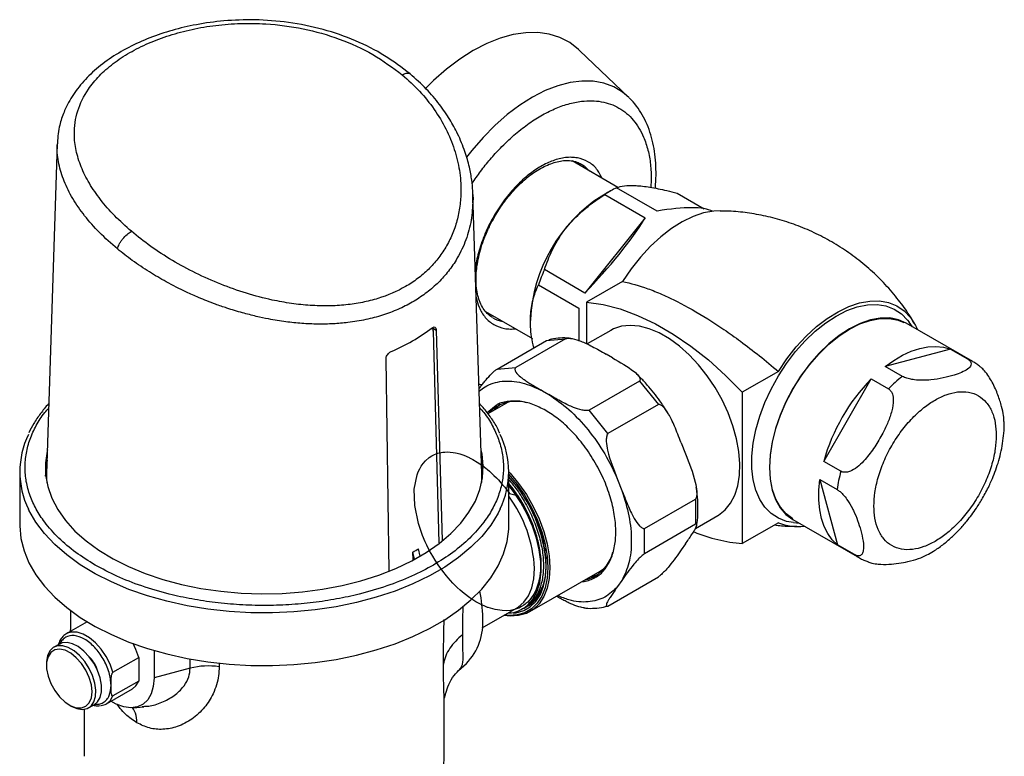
# Model space of a CAD drawing. Header units: millimetres. Extents: x 24 to 198, y 19 to 278.
# Tile 9 of 12: x 24 to 85, y 231 to 277. Entities that reach past the tile are written whole.
import ezdxf

# ---------------------------------------------------------------- set-up
doc = ezdxf.new("R2010")
doc.units = ezdxf.units.MM

msp = doc.modelspace()

# ---------------------------------------------------------------- linework, layer by layer
at = {"color": 7, "linetype": 'Continuous', "lineweight": 25}
for p, q in [((61.278, 272.043), (58.222, 274.96)), ((25.83, 269.16), (25.174, 248.696)), ((60.602, 266.462), (57.762, 268.102)), ((58.345, 267.9), (58.41, 267.86)), ((60.155, 266.246), (59.601, 265.926)), ((63.032, 264.993), (60.522, 266.442)), ((52.169, 248.696), (51.613, 266.016)), ((59.79, 266.02), (62.3, 264.571)), ((64.268, 266.107), (65.944, 265.14)), ((62.3, 264.571), (58.553, 259.91)), ((58.553, 259.91), (56.043, 261.359)), ((55.677, 260.416), (58.187, 258.967)), ((60.893, 260.629), (58.647, 259.333)), ((58.187, 258.967), (58.187, 256.929)), ((58.647, 259.333), (58.647, 256.778)), ((52.389, 258.771), (55.296, 257.093)), ((55.182, 258.272), (55.182, 258.204)), ((82.611, 255.662), (78.486, 258.043)), ((78.871, 257.82), (78.669, 258.102)), ((49.138, 257.547), (49.504, 244.411)), ((49.338, 257.613), (49.708, 244.557)), ((57.349, 257.074), (54.266, 255.294)), ((56.176, 256.965), (57.349, 257.074)), ((60.163, 257.594), (58.701, 256.751)), ((53.11, 255.194), (56.176, 256.965)), ((58.193, 256.958), (58.187, 257.013)), ((60.259, 255.887), (59.871, 256.111)), ((81.219, 256.432), (77.185, 255.352)), ((81.219, 256.432), (82.279, 255.82)), ((46.419, 242.658), (46.223, 255.815)), ((53.11, 255.194), (54.266, 255.294)), ((78.245, 254.739), (77.185, 255.352)), ((70.557, 255.051), (68.311, 253.754)), ((61.943, 254.449), (58.814, 252.642)), ((61.943, 254.449), (63.113, 253.002)), ((73.365, 249.468), (76.318, 254.583)), ((76.318, 254.583), (77.379, 253.971)), ((55.935, 253.838), (56.322, 253.615)), ((68.311, 253.754), (68.311, 244.367)), ((53.543, 253.003), (52.539, 252.424)), ((53.271, 253.01), (53.194, 252.945)), ((63.113, 253.002), (59.974, 251.19)), ((59.974, 251.19), (58.814, 252.642)), ((64.523, 250.626), (64.787, 249.944)), ((25.201, 249.546), (25.088, 248.552)), ((52.231, 248.762), (52.142, 249.541)), ((74.426, 248.856), (73.365, 249.468)), ((23.505, 248.824), (23.505, 245.558)), ((25.186, 249.089), (25.131, 248.927)), ((52.212, 248.927), (52.156, 249.089)), ((53.838, 245.558), (53.838, 248.824)), ((60.586, 248.354), (60.851, 247.672)), ((73.133, 248.334), (74.194, 247.722)), ((73.133, 248.334), (74.214, 244.3)), ((53.838, 247.524), (53.875, 247.478)), ((62.251, 245.295), (65.406, 247.117)), ((65.406, 247.117), (65.406, 245.564)), ((65.416, 245.309), (66.795, 246.105)), ((65.406, 245.564), (62.251, 243.742)), ((70.557, 245.664), (68.311, 244.367)), ((71.453, 245.861), (75.578, 243.479)), ((71.493, 245.672), (71.839, 245.638)), ((62.251, 243.742), (62.251, 245.295)), ((64.787, 244.353), (64.523, 243.976)), ((75.275, 243.687), (74.214, 244.3)), ((47.897, 243.375), (47.887, 243.844)), ((47.983, 243.417), (47.887, 243.844)), ((48.343, 243.593), (48.24, 244.048)), ((55.148, 240.151), (59.509, 242.668)), ((59.339, 242.415), (59.38, 242.43)), ((59.974, 240.495), (63.113, 242.307)), ((60.851, 242.08), (60.586, 241.704)), ((26.65, 240.219), (26.65, 239.026)), ((52.191, 239.136), (54.318, 240.364)), ((54.787, 240.366), (54.952, 240.461)), ((27.689, 239.519), (26.391, 238.769)), ((26.654, 238.879), (26.65, 239.026)), ((25.968, 238.14), (25.614, 237.936)), ((31.836, 237.742), (31.836, 236.033)), ((25.166, 236.944), (25.166, 236.808)), ((29.29, 236.385), (30.893, 237.31)), ((30.893, 237.31), (30.893, 235.844)), ((50.722, 236.495), (51.208, 236.937)), ((34.078, 236.636), (31.836, 236.033)), ((30.893, 235.844), (29.29, 234.919)), ((28.89, 234.439), (30.493, 235.364)), ((26.58, 234.359), (26.697, 234.291)), ((27.505, 234.09), (27.505, 231.176)), ((27.781, 234.183), (28.134, 234.388)), ((30.543, 234.188), (31.212, 234.25)), ((31.21, 234.271), (31.26, 234.276)), ((49.838, 231.176), (49.838, 234.258))]:
    msp.add_line(p, q, dxfattribs=at)
at = {"color": 8, "linetype": 'Continuous', "lineweight": 25}
for p, q in [((62.673, 266.951), (62.648, 266.458)), ((49.095, 257.754), (49.338, 257.613)), ((53.047, 252.928), (52.505, 252.47)), ((34.078, 236.636), (34.078, 237.213)), ((35.873, 236.953), (35.873, 236.731)), ((31.094, 234.261), (31.21, 234.271))]:
    msp.add_line(p, q, dxfattribs=at)
at = {"color": 7, "linetype": 'Continuous', "lineweight": 25, "flags": 128}
for points in [[(58.222, 274.96), (58.159, 275.02), (57.614, 275.438), (57.008, 275.753), (56.348, 275.962), (55.638, 276.063), (54.888, 276.055), (54.105, 275.938), (53.296, 275.712), (52.47, 275.382), (51.635, 274.949), (50.8, 274.418), (49.974, 273.795), (49.165, 273.086), (48.684, 272.615)], [(66.952, 265.005), (66.556, 264.988), (65.921, 264.873), (65.263, 264.653), (64.594, 264.331), (63.923, 263.911), (63.26, 263.401), (62.616, 262.808), (62.001, 262.142), (61.424, 261.412), (60.893, 260.629)], [(58.647, 259.333), (59.679, 259.191), (60.742, 258.921), (61.828, 258.525), (62.927, 258.006), (64.031, 257.368), (65.13, 256.618), (66.216, 255.76), (67.279, 254.803), (68.311, 253.754)], [(71.493, 245.672), (71.062, 245.749), (70.554, 245.941), (70.104, 246.235), (69.717, 246.627), (69.399, 247.11), (69.157, 247.677), (68.993, 248.319), (68.91, 249.026), (68.91, 249.787), (68.993, 250.589), (69.157, 251.42), (69.399, 252.267), (69.717, 253.117), (70.104, 253.955), (70.554, 254.77), (71.062, 255.548), (71.618, 256.276), (72.214, 256.944), (72.84, 257.541), (73.487, 258.057), (74.145, 258.484), (74.802, 258.816), (75.449, 259.047), (76.075, 259.173), (76.671, 259.193), (77.227, 259.107), (77.735, 258.915), (78.185, 258.621), (78.572, 258.229), (78.669, 258.102)], [(70.557, 255.051), (71.087, 255.833), (71.665, 256.563), (72.28, 257.23), (72.924, 257.823), (73.586, 258.333), (74.258, 258.752), (74.927, 259.074), (75.584, 259.295), (76.22, 259.409), (76.823, 259.417), (77.386, 259.317), (77.898, 259.112), (78.353, 258.803), (78.743, 258.397), (79.063, 257.9), (79.187, 257.638)], [(78.486, 258.043), (77.997, 258.256), (77.456, 258.361), (76.873, 258.356), (76.257, 258.242), (75.619, 258.02), (74.969, 257.695), (74.32, 257.271), (73.682, 256.756), (73.066, 256.159), (72.483, 255.49), (71.942, 254.76), (71.453, 253.983), (71.024, 253.17), (70.662, 252.337), (70.375, 251.497), (70.166, 250.665), (70.039, 249.855), (69.996, 249.081), (70.039, 248.356), (70.166, 247.692), (70.375, 247.101), (70.662, 246.594), (71.024, 246.178), (71.453, 245.861), (71.453, 245.861)], [(71.441, 245.906), (71.043, 246.205), (70.683, 246.619), (70.396, 247.124), (70.188, 247.712), (70.062, 248.373), (70.02, 249.094), (70.062, 249.865), (70.188, 250.671), (70.396, 251.499), (70.683, 252.335), (71.043, 253.164), (71.469, 253.973), (71.956, 254.747), (72.495, 255.473), (73.075, 256.139), (73.688, 256.733), (74.323, 257.246), (74.969, 257.668), (75.616, 257.992), (76.251, 258.212), (76.864, 258.326), (77.444, 258.33), (77.983, 258.226), (78.344, 258.081)], [(66.795, 246.105), (66.851, 246.138), (67.255, 246.457), (67.592, 246.872), (67.856, 247.376), (68.042, 247.96), (68.146, 248.613), (68.167, 249.324), (68.104, 250.081), (67.959, 250.868), (67.734, 251.673), (67.433, 252.482), (67.061, 253.279), (66.625, 254.05), (66.134, 254.783), (65.594, 255.463), (65.018, 256.078), (64.413, 256.618), (63.792, 257.073), (63.166, 257.435), (62.545, 257.697), (61.94, 257.855), (61.364, 257.905), (60.824, 257.848), (60.333, 257.683), (60.163, 257.594)], [(77.185, 255.352), (77.72, 255.733), (78.258, 256.05), (78.794, 256.297), (79.321, 256.473), (79.833, 256.575), (80.323, 256.603), (80.787, 256.555), (81.219, 256.432)], [(53.288, 252.982), (52.933, 252.668), (52.903, 252.634)], [(53.88, 253.158), (53.763, 253.113), (53.543, 253.003)], [(25.222, 250.194), (25.201, 250.105), (25.096, 249.372), (25.111, 248.637), (25.245, 247.906), (25.497, 247.185), (25.865, 246.482), (26.346, 245.801), (26.934, 245.149), (27.626, 244.532), (28.415, 243.955), (29.294, 243.423), (30.256, 242.941), (31.291, 242.513), (32.391, 242.143), (33.547, 241.834), (34.747, 241.589), (35.982, 241.41), (37.241, 241.298), (38.512, 241.255), (39.785, 241.281), (41.047, 241.376), (42.289, 241.538), (43.499, 241.767), (44.667, 242.06), (45.782, 242.415), (46.835, 242.829), (47.815, 243.298), (48.716, 243.817), (49.528, 244.384), (50.245, 244.991), (50.86, 245.635), (51.368, 246.309), (51.764, 247.008), (52.045, 247.724), (52.209, 248.453), (52.254, 249.188), (52.179, 249.922), (52.121, 250.194)], [(53.838, 247.527), (53.876, 247.478), (54.375, 247.351), (54.552, 247.072), (54.699, 246.822), (54.82, 246.602), (54.917, 246.416), (54.992, 246.264), (55.152, 245.916), (55.271, 245.628), (55.356, 245.402), (55.413, 245.24), (55.452, 245.122), (55.516, 244.913), (55.569, 244.724), (55.613, 244.553), (55.648, 244.401), (55.728, 243.985), (55.764, 243.728), (55.786, 243.509), (55.799, 243.325), (55.805, 243.177), (55.806, 242.981), (55.806, 242.931), (55.805, 242.918), (55.805, 242.913), (55.805, 242.912), (55.801, 242.783), (55.793, 242.664), (55.784, 242.555), (55.756, 242.337), (55.706, 242.069), (55.68, 241.96), (55.626, 241.772), (55.504, 241.456), (55.392, 241.237), (55.202, 240.955), (55.007, 240.74), (54.9, 240.645), (54.86, 240.613), (54.855, 240.609), (54.771, 240.547), (54.634, 240.461), (54.462, 240.374), (54.317, 240.317), (54.197, 240.28), (53.934, 240.225), (53.678, 240.204), (53.42, 240.21), (52.998, 240.273), (52.562, 240.401), (52.549, 240.405), (52.525, 240.414), (52.438, 240.448), (52.117, 240.592), (51.952, 240.678), (51.802, 240.762), (51.669, 240.843), (51.421, 241.007), (51.077, 241.266), (50.82, 241.483), (50.644, 241.645), (50.365, 241.923), (50.211, 242.089), (50.077, 242.24), (49.963, 242.375), (49.745, 242.649), (49.46, 243.042), (49.26, 243.347), (49.12, 243.579), (48.926, 243.925), (48.754, 244.264), (48.652, 244.484), (48.493, 244.861), (48.353, 245.24), (48.233, 245.618), (48.005, 246.727), (47.978, 247.751), (48.153, 248.635), (48.222, 248.816), (48.313, 249.01), (48.411, 249.178), (48.52, 249.333), (48.666, 249.502), (48.893, 249.699), (49.059, 249.808), (49.059, 249.808), (49.059, 249.808), (49.06, 249.808), (49.06, 249.808), (49.06, 249.808), (49.06, 249.808), (49.06, 249.808), (49.06, 249.808), (49.061, 249.808), (49.062, 249.809), (49.065, 249.811), (49.074, 249.816), (49.107, 249.834), (49.231, 249.894), (49.438, 249.97), (49.742, 250.034), (49.866, 250.046), (50.013, 250.051), (50.204, 250.044), (50.393, 250.023), (50.532, 249.999), (50.63, 249.977), (50.804, 249.931), (51.055, 249.846), (51.386, 249.704), (51.386, 249.704), (51.386, 249.704), (51.386, 249.704), (51.386, 249.704), (51.386, 249.704), (51.386, 249.704), (51.386, 249.704), (51.387, 249.704), (51.389, 249.702), (51.4, 249.697), (51.441, 249.677), (51.605, 249.591), (51.878, 249.429), (52.259, 249.165), (52.327, 249.113), (52.412, 249.046), (52.514, 248.962), (52.632, 248.861), (52.766, 248.741), (52.913, 248.602), (53.073, 248.441), (53.133, 248.379), (53.19, 248.318), (53.351, 248.139), (53.583, 247.863), (53.876, 247.478)], [(25.174, 248.696), (25.173, 248.431), (25.191, 248.133)], [(52.152, 248.133), (52.157, 248.189), (52.169, 248.696)], [(53.838, 248.826), (53.918, 248.738), (54.446, 248.1), (54.928, 247.405), (55.354, 246.668), (55.715, 245.903), (56.003, 245.127), (56.213, 244.354), (56.341, 243.601), (56.384, 242.883), (56.341, 242.214), (56.213, 241.609), (56.003, 241.079), (55.715, 240.635), (55.354, 240.287), (54.928, 240.041), (54.446, 239.903), (53.918, 239.875), (53.544, 239.918)], [(53.838, 248.653), (54.355, 248.027), (54.831, 247.342), (55.25, 246.615), (55.606, 245.861), (55.891, 245.095), (56.098, 244.334), (56.224, 243.591), (56.266, 242.883), (56.224, 242.224), (56.098, 241.627), (55.891, 241.104), (55.606, 240.667), (55.25, 240.323), (54.831, 240.081), (54.355, 239.945), (53.835, 239.917), (53.584, 239.941)], [(55.344, 240.948), (55.585, 241.418), (55.745, 241.968), (55.823, 242.586), (55.816, 243.259), (55.725, 243.973), (55.551, 244.711), (55.298, 245.459), (54.972, 246.2), (54.58, 246.919), (54.129, 247.6), (53.838, 247.981)], [(74.214, 244.3), (73.892, 244.612), (73.619, 244.99), (73.397, 245.429), (73.23, 245.923), (73.119, 246.468), (73.065, 247.056), (73.07, 247.68), (73.133, 248.334)], [(23.505, 245.558), (23.506, 245.461), (23.58, 244.688), (23.772, 243.921), (24.081, 243.167), (24.504, 242.432), (25.038, 241.722), (25.679, 241.041), (26.421, 240.396), (27.259, 239.791), (28.187, 239.231), (29.196, 238.721), (30.28, 238.264), (31.429, 237.865), (32.636, 237.525), (33.889, 237.249), (35.18, 237.037), (36.498, 236.893), (37.833, 236.816), (39.175, 236.807), (40.512, 236.867), (41.836, 236.995), (43.134, 237.19), (44.398, 237.45), (45.617, 237.774), (46.781, 238.159), (47.882, 238.602), (48.911, 239.099), (49.86, 239.647), (50.721, 240.241), (51.488, 240.876), (52.154, 241.548), (52.715, 242.252), (53.167, 242.982), (53.504, 243.731), (53.726, 244.495), (53.83, 245.267), (53.838, 245.558)], [(54.131, 240.06), (54.298, 240.081), (54.761, 240.214), (55.17, 240.45), (55.517, 240.785), (55.794, 241.211), (55.996, 241.72), (56.119, 242.302), (56.16, 242.944)], [(54.318, 240.364), (54.417, 240.426), (54.77, 240.734), (55.054, 241.137), (55.261, 241.627), (55.387, 242.193), (55.43, 242.822)], [(56.105, 242.439), (56.133, 242.645), (56.149, 242.833)], [(58.869, 242.299), (58.977, 242.323), (59.363, 242.458)], [(59.509, 242.668), (59.714, 242.804), (59.812, 242.883)], [(28.134, 234.388), (28.331, 234.553), (28.491, 234.828), (28.573, 235.18), (28.573, 235.591), (28.491, 236.038), (28.331, 236.497), (28.103, 236.944), (27.817, 237.354), (27.491, 237.705), (27.14, 237.979), (26.785, 238.16), (26.444, 238.239), (26.136, 238.211), (25.968, 238.14)], [(30.893, 237.31), (30.716, 237.808), (30.541, 238.167)], [(26.698, 234.291), (27.051, 234.134), (27.385, 234.082), (27.682, 234.136), (27.927, 234.294), (28.104, 234.547), (28.206, 234.882), (28.227, 235.28), (28.165, 235.72), (28.024, 236.179), (27.812, 236.631), (27.54, 237.052), (27.222, 237.42), (26.875, 237.714), (26.52, 237.92), (26.174, 238.025), (25.856, 238.024), (25.583, 237.917), (25.371, 237.71), (25.23, 237.415), (25.168, 237.046), (25.166, 236.944)], [(27.994, 235.175), (27.95, 235.607), (27.819, 236.063), (27.611, 236.515), (27.338, 236.933), (27.017, 237.293), (26.669, 237.57), (26.315, 237.749), (25.978, 237.817), (25.678, 237.771), (25.436, 237.612), (25.265, 237.352), (25.177, 237.006), (25.177, 236.597), (25.265, 236.15), (25.436, 235.692), (25.678, 235.254), (25.978, 234.862), (26.315, 234.541), (26.669, 234.311), (27.017, 234.186), (27.338, 234.176), (27.611, 234.279), (27.819, 234.49), (27.95, 234.795), (27.994, 235.175)], [(31.836, 236.033), (31.792, 235.508), (31.661, 235.052), (31.448, 234.681), (31.159, 234.406), (30.806, 234.238), (30.399, 234.182), (29.953, 234.24), (29.482, 234.41), (29.152, 234.59)], [(30.493, 235.364), (30.716, 235.55), (30.893, 235.844)]]:
    msp.add_lwpolyline(points, dxfattribs=at)
at = {"color": 8, "linetype": 'Continuous', "lineweight": 25, "flags": 128}
for points in [[(61.278, 272.043), (60.894, 272.363), (60.34, 272.692), (59.73, 272.918), (59.071, 273.039), (58.371, 273.053), (57.636, 272.961), (56.875, 272.764), (56.097, 272.463), (55.31, 272.062), (54.521, 271.565), (53.742, 270.978), (52.978, 270.308), (52.24, 269.561), (51.535, 268.745), (51.206, 268.327)], [(58.41, 267.86), (58.514, 267.789), (58.85, 267.473)], [(53.305, 246.523), (53.167, 246.248), (52.715, 245.518), (52.154, 244.815), (51.488, 244.142), (50.721, 243.507), (49.86, 242.913), (48.911, 242.365), (47.882, 241.868), (46.781, 241.425), (45.617, 241.04), (44.398, 240.717), (43.134, 240.456), (41.836, 240.261), (40.512, 240.133), (39.175, 240.073), (37.833, 240.082), (36.498, 240.159), (35.18, 240.304), (33.889, 240.515), (32.636, 240.792), (31.429, 241.131), (30.28, 241.531), (29.196, 241.987), (28.187, 242.497), (27.259, 243.057), (26.421, 243.662), (25.679, 244.307), (25.038, 244.988), (24.504, 245.698), (24.081, 246.433), (24.046, 246.505)], [(29.29, 236.385), (29.113, 236.883), (28.866, 237.368), (28.56, 237.817), (28.21, 238.208), (27.833, 238.522), (27.447, 238.745), (27.071, 238.866), (26.725, 238.879)], [(28.89, 234.439), (29.113, 234.625), (29.29, 234.919)]]:
    msp.add_lwpolyline(points, dxfattribs=at)
at = {"color": 7, "linetype": 'Continuous', "lineweight": 25}
for centre, radius, start, end in [((63.461, 260.505), 6.626, 116.34026, 123.65436), ((64.752, 257.85), 9.579, 122.52432, 177.47568), ((66.444, 256.781), 11.363, 156.2425, 161.34614), ((41.72, 267.578), 12.283, 293.11373, 306.88089), ((49.12, 257.575), 0.0336, 303.70253, 67.3486), ((83.939, 247.446), 9.253, 127.97633, 135.15083), ((84.687, 246.342), 11.745, 135.43747, 164.56253), ((54.292, 250.711), 2.478, 74.47408, 117.95576), ((28.807, 248.824), 5.295, 154.07738, 205.96768), ((48.55, 248.824), 5.283, 334.17446, 25.93186), ((47.267, 242.509), 8.904, 2.79943, 42.44165), ((83.359, 246.437), 9.254, 164.84849, 172.02219), ((47.193, 242.425), 8.247, 2.75496, 36.30976), ((71.733, 248.46), 3.033, 247.20076, 277.98476), ((69.212, 254.546), 10.219, 247.66403, 264.93959), ((41.802, 254.792), 12.525, 299.06353, 300.93109), ((57.927, 244.443), 2.445, 301.74697, 345.84742), ((44.245, 239.7), 7.979, 0.52908, 12.44572), ((48.571, 239.482), 3.665, 316.01903, 4.56285), ((26.827, 238.003), 0.882, 96.61828, 119.66476), ((26.316, 235.84), 2.125, 16.30419, 43.69043), ((35.208, 232.305), 4.476, 81.44959, 104.61693), ((28.454, 235.205), 0.882, 276.61828, 299.66476), ((45.906, 231.195), 3.932, 334.70898, 359.71982)]:
    msp.add_arc(centre, radius, start, end, dxfattribs=at)
at = {"color": 8, "linetype": 'Continuous', "lineweight": 25}
for centre, radius, start, end in [((53.79, 260.02), 1.899, 240.17301, 260.19248), ((81.43, 253.616), 2.362, 60.01979, 68.92841), ((54.183, 251.087), 2.097, 120.14808, 139.2015), ((76.759, 245.524), 2.361, 231.05911, 239.99301), ((58.165, 244.195), 2.111, 280.85728, 299.79464)]:
    msp.add_arc(centre, radius, start, end, dxfattribs=at)
at = {"color": 7, "linetype": 'Continuous', "lineweight": 25}
for major_axis, ratio, start_param, end_param in [((8.589, 3.024), 0.218443, 0.201659, 0.896769), ((4.856, 5.31), 0.201835, 4.568867, 5.468743)]:
    msp.add_ellipse((58.187, 261.64), major_axis=major_axis, ratio=ratio, start_param=start_param, end_param=end_param, dxfattribs=at)
for points, knots in [([(47.712, 273.5), (47.202, 273.889), (46.17, 274.675), (44.339, 275.597), (42.327, 276.299), (40.213, 276.727), (38.136, 276.886), (36.214, 276.819), (34.497, 276.583), (32.96, 276.223), (31.551, 275.75), (30.234, 275.155), (29.037, 274.439), (28.002, 273.62), (27.152, 272.714), (26.571, 271.842), (26.192, 271.022), (25.912, 270.152), (25.858, 269.463), (25.828, 269.082)], [0, 0, 0, 0, 0.069897, 0.1413225, 0.2142634, 0.2882655, 0.3583382, 0.4231093, 0.4826326, 0.5370656, 0.5906869, 0.6457471, 0.7022299, 0.7582139, 0.8129095, 0.8676683, 0.9048867, 0.9474013, 1, 1, 1, 1]), ([(30.429, 263.738), (30.074, 264.057), (29.366, 264.692), (28.499, 265.694), (27.799, 266.711), (27.289, 267.735), (26.975, 268.753), (26.842, 269.921), (27.03, 271.214), (27.622, 272.421), (28.418, 273.391), (29.28, 274.153), (30.307, 274.833), (31.48, 275.423), (32.779, 275.909), (34.182, 276.281), (35.664, 276.53), (37.199, 276.647), (39.021, 276.621), (41.107, 276.351), (43.359, 275.709), (45.465, 274.757), (46.639, 273.879), (47.229, 273.437)], [0, 0, 0, 0, 0.042754, 0.085236, 0.12734, 0.169157, 0.210845, 0.252355, 0.314415, 0.376336, 0.417593, 0.458856, 0.500055, 0.541257, 0.582518, 0.623773, 0.66506, 0.706451, 0.747868, 0.810147, 0.872771, 0.935996, 1, 1, 1, 1]), ([(47.229, 273.437), (47.597, 273.107), (48.337, 272.442), (49.236, 271.311), (49.964, 270.099), (50.489, 268.826), (50.805, 267.526), (50.895, 266.341), (50.822, 265.293), (50.639, 264.392), (50.345, 263.538), (49.947, 262.746), (49.451, 262.02), (48.866, 261.369), (48.195, 260.793), (47.196, 260.133), (46.037, 259.634), (44.76, 259.312), (43.732, 259.159), (42.651, 259.096), (41.519, 259.127), (40.352, 259.249), (39.024, 259.488), (37.549, 259.874), (35.957, 260.437), (34.417, 261.124), (32.962, 261.916), (31.61, 262.786), (30.821, 263.422), (30.429, 263.738)], [0, 0, 0, 0, 0.0426899, 0.0859196, 0.1294491, 0.1731565, 0.2166816, 0.2597602, 0.2914762, 0.3228943, 0.3535084, 0.3838168, 0.4133165, 0.4425918, 0.4713583, 0.5000387, 0.5574078, 0.5866857, 0.6161829, 0.6464933, 0.6771057, 0.7085253, 0.7402397, 0.7833195, 0.8268445, 0.8705507, 0.9140815, 0.9573106, 1, 1, 1, 1]), ([(51.609, 265.504), (51.612, 265.584), (51.622, 265.831), (51.604, 266.292), (51.543, 266.953), (51.395, 267.77), (51.119, 268.737), (50.711, 269.727), (50.178, 270.704), (49.536, 271.638), (48.726, 272.598), (48.059, 273.192), (47.712, 273.5)], [0, 0, 0, 0, 0.027322, 0.085371, 0.161628, 0.256096, 0.368728, 0.499478, 0.609431, 0.729526, 0.859745, 1, 1, 1, 1]), ([(62.918, 266.404), (62.926, 266.481), (62.963, 266.82), (62.973, 267.406), (62.945, 268.155), (62.853, 268.876), (62.701, 269.567), (62.486, 270.219), (62.208, 270.829), (61.862, 271.382), (61.557, 271.779), (61.349, 271.965), (61.299, 272.009)], [0, 0, 0, 0, 0.033099, 0.146867, 0.261673, 0.377317, 0.49359, 0.610336, 0.727435, 0.844883, 0.962909, 1, 1, 1, 1]), ([(52.967, 264.654), (53.101, 264.876), (53.29, 265.187), (53.6, 265.619), (53.875, 265.971), (54.218, 266.361), (54.588, 266.734), (54.984, 267.081), (55.396, 267.389), (55.814, 267.65), (56.233, 267.859), (56.644, 268.011), (57.044, 268.105), (57.429, 268.139), (57.796, 268.108), (58.126, 268.023), (58.312, 267.91), (58.398, 267.858)], [0, 0, 0, 0, 0.087284, 0.122541, 0.180729, 0.240556, 0.304085, 0.369611, 0.436458, 0.504137, 0.572395, 0.641208, 0.710783, 0.781708, 0.855121, 0.93294, 1, 1, 1, 1]), ([(60.522, 266.442), (60.669, 266.489), (60.968, 266.583), (61.666, 266.596), (62.574, 266.486), (63.464, 266.306), (64.056, 266.16), (64.268, 266.107)], [0, 0, 0, 0, 0.224056, 0.455051, 0.663109, 0.879459, 1, 1, 1, 1]), ([(51.605, 266.015), (51.616, 265.883), (51.629, 265.71), (51.608, 265.542), (51.604, 265.502)], [0, 0, 0, 0, 0.765584, 1, 1, 1, 1]), ([(56.043, 261.359), (56.19, 261.765), (56.489, 262.588), (57.188, 263.738), (58.095, 264.759), (58.985, 265.491), (59.578, 265.88), (59.79, 266.02)], [0, 0, 0, 0, 0.224056, 0.455051, 0.663109, 0.879459, 1, 1, 1, 1]), ([(52.852, 258.382), (52.807, 258.405), (52.649, 258.484), (52.428, 258.7), (52.191, 259.022), (52.011, 259.408), (51.883, 259.848), (51.811, 260.337), (51.795, 260.868), (51.835, 261.429), (51.93, 262.006), (52.075, 262.595), (52.251, 263.133), (52.441, 263.61), (52.664, 264.103), (52.851, 264.444), (52.967, 264.654)], [0, 0, 0, 0, 0.0336927, 0.1194883, 0.2015965, 0.2811112, 0.3592586, 0.436734, 0.5137444, 0.5902242, 0.6657262, 0.7389897, 0.8134834, 0.8674085, 0.9180842, 1, 1, 1, 1]), ([(78.968, 258.047), (78.87, 258.215), (78.583, 258.709), (77.992, 259.516), (77.198, 260.453), (76.289, 261.342), (75.311, 262.144), (74.276, 262.852), (73.194, 263.462), (72.079, 263.972), (70.939, 264.38), (69.788, 264.688), (68.635, 264.89), (67.683, 264.993), (67.12, 264.994), (66.937, 264.994)], [0, 0, 0, 0, 0.040633, 0.119229, 0.207123, 0.294663, 0.381456, 0.467422, 0.552498, 0.636621, 0.719699, 0.801658, 0.882405, 0.961822, 1, 1, 1, 1]), ([(29.564, 262.647), (29.596, 262.742), (29.644, 262.887), (29.771, 263.1), (29.926, 263.313), (30.154, 263.557), (30.34, 263.68), (30.429, 263.738)], [0, 0, 0, 0, 0.242742, 0.372447, 0.50429, 0.762488, 1, 1, 1, 1]), ([(55.394, 256.513), (55.377, 256.576), (55.243, 257.08), (55.16, 257.947), (55.21, 259.046), (55.419, 259.838), (55.609, 260.264), (55.677, 260.416)], [0, 0, 0, 0, 0.040745, 0.326311, 0.583521, 0.850982, 1, 1, 1, 1]), ([(60.893, 260.629), (61.4, 260.502), (62.167, 260.31), (63.337, 259.835), (64.556, 259.261), (65.849, 258.528), (67.179, 257.656), (68.251, 256.893), (69.379, 256.031), (70.163, 255.378), (70.557, 255.051)], [0, 0, 0, 0, 0.191256, 0.289743, 0.388231, 0.579606, 0.678157, 0.776708, 0.887829, 1, 1, 1, 1]), ([(49.092, 257.753), (49.12, 257.771), (49.175, 257.805), (49.248, 257.804), (49.303, 257.762), (49.333, 257.692), (49.337, 257.635), (49.338, 257.613)], [0, 0, 0, 0, 0.218453, 0.43694, 0.654338, 0.869143, 1, 1, 1, 1]), ([(49.094, 257.755), (49.101, 257.745), (49.125, 257.711), (49.128, 257.651), (49.131, 257.608)], [0, 0, 0, 0, 0.2694363, 1, 1, 1, 1]), ([(57.69, 257.088), (57.656, 257.094), (57.431, 257.13), (57.025, 257.121), (56.598, 257.087), (56.371, 257.016), (56.317, 256.999)], [0, 0, 0, 0, 0.071118, 0.470611, 0.873676, 1, 1, 1, 1]), ([(57.349, 257.074), (57.378, 257.082), (57.437, 257.098), (57.582, 257.106), (57.896, 257.073), (58.263, 256.95), (58.664, 256.775), (59.035, 256.585), (59.442, 256.358), (59.725, 256.195), (59.871, 256.111)], [0, 0, 0, 0, 0.029549, 0.062772, 0.136845, 0.33096, 0.459705, 0.61762, 0.803101, 1, 1, 1, 1]), ([(46.223, 255.815), (46.226, 255.853), (46.232, 255.93), (46.286, 256.051), (46.367, 256.159), (46.457, 256.238), (46.518, 256.269), (46.542, 256.281)], [0, 0, 0, 0, 0.212054, 0.424077, 0.637097, 0.852704, 1, 1, 1, 1]), ([(60.259, 255.887), (60.737, 255.62), (61.357, 255.275), (61.874, 254.806), (61.973, 254.62), (61.982, 254.515), (61.955, 254.47), (61.943, 254.449)], [0, 0, 0, 0, 0.640627, 0.827947, 0.920564, 0.963248, 1, 1, 1, 1]), ([(54.266, 255.294), (54.251, 255.274), (54.217, 255.231), (54.214, 255.158), (54.235, 255.079), (54.323, 254.921), (54.502, 254.751), (54.744, 254.566), (54.964, 254.417), (55.23, 254.25), (55.559, 254.055), (55.8, 253.916), (55.935, 253.838)], [0, 0, 0, 0, 0.035753, 0.076991, 0.118986, 0.167074, 0.350455, 0.443403, 0.550877, 0.674366, 0.81767, 1, 1, 1, 1]), ([(82.279, 255.82), (82.333, 255.784), (82.439, 255.712), (82.522, 255.575), (82.513, 255.386), (82.305, 255.176), (81.93, 254.978), (81.423, 254.796), (80.793, 254.633), (80.137, 254.526), (79.527, 254.49), (79.073, 254.508), (78.68, 254.573), (78.416, 254.651), (78.291, 254.716), (78.245, 254.739)], [0, 0, 0, 0, 0.035759, 0.071349, 0.129585, 0.22977, 0.335467, 0.443487, 0.583233, 0.725554, 0.804755, 0.884363, 0.929318, 0.974658, 1, 1, 1, 1]), ([(83.075, 255.325), (83.005, 255.388), (82.862, 255.517), (82.691, 255.606), (82.604, 255.651)], [0, 0, 0, 0, 0.490138, 1, 1, 1, 1]), ([(84.543, 251.945), (84.538, 252.065), (84.525, 252.349), (84.394, 252.904), (84.184, 253.583), (83.911, 254.216), (83.608, 254.733), (83.373, 255.048), (83.183, 255.255), (83.097, 255.319), (83.08, 255.332)], [0, 0, 0, 0, 0.128792, 0.307541, 0.518848, 0.735803, 0.830456, 0.925707, 0.985589, 1, 1, 1, 1]), ([(52, 253.976), (52.036, 254.026), (52.122, 254.144), (52.261, 254.328), (52.468, 254.583), (52.684, 254.83), (52.917, 255.047), (53.033, 255.142), (53.085, 255.178), (53.11, 255.194)], [0, 0, 0, 0, 0.136974, 0.32571, 0.486954, 0.791286, 0.906213, 0.95569, 1, 1, 1, 1]), ([(63.71, 252.444), (63.617, 252.598), (63.457, 252.861), (63.161, 253.283), (62.831, 253.723), (62.418, 254.218), (62.049, 254.623), (61.811, 254.847), (61.732, 254.923)], [0, 0, 0, 0, 0.165759, 0.283193, 0.477422, 0.677952, 0.891897, 1, 1, 1, 1]), ([(56.322, 253.615), (56.74, 253.323), (57.587, 252.731), (58.774, 251.449), (59.825, 249.97), (60.335, 248.887), (60.586, 248.354)], [0, 0, 0, 0, 0.246359, 0.5, 0.753641, 1, 1, 1, 1]), ([(58.814, 252.642), (58.785, 252.636), (58.723, 252.623), (58.576, 252.621), (58.262, 252.662), (57.896, 252.788), (57.497, 252.966), (57.132, 253.154), (56.736, 253.376), (56.462, 253.534), (56.322, 253.615)], [0, 0, 0, 0, 0.029694, 0.063087, 0.139606, 0.337159, 0.467781, 0.62626, 0.809075, 1, 1, 1, 1]), ([(77.379, 253.971), (77.434, 253.929), (77.543, 253.845), (77.655, 253.601), (77.708, 253.183), (77.605, 252.582), (77.361, 251.895), (77.004, 251.15), (76.541, 250.364), (76.039, 249.682), (75.552, 249.187), (75.175, 248.917), (74.834, 248.791), (74.594, 248.779), (74.47, 248.836), (74.426, 248.856)], [0, 0, 0, 0, 0.035759, 0.071349, 0.129585, 0.22977, 0.335467, 0.443487, 0.583233, 0.725554, 0.804755, 0.884363, 0.929318, 0.974658, 1, 1, 1, 1]), ([(76.478, 246.7), (76.49, 246.974), (76.516, 247.539), (76.727, 248.478), (77.077, 249.465), (77.57, 250.451), (78.177, 251.37), (78.857, 252.17), (79.565, 252.813), (80.273, 253.297), (80.981, 253.631), (81.688, 253.804), (82.368, 253.79), (82.975, 253.571), (83.469, 253.155), (83.819, 252.572), (84.03, 251.877), (84.055, 251.341), (84.068, 251.081)], [0, 0, 0, 0, 0.058258, 0.120006, 0.18432, 0.25, 0.31568, 0.379994, 0.441742, 0.5, 0.558258, 0.620006, 0.68432, 0.75, 0.81568, 0.879994, 0.941742, 1, 1, 1, 1]), ([(25.313, 253.051), (25.305, 253.043), (25.108, 252.845), (24.789, 252.432), (24.371, 251.834), (24.166, 251.425), (24.069, 251.231)], [0, 0, 0, 0, 0.014181, 0.352263, 0.692705, 1, 1, 1, 1]), ([(53.271, 251.223), (53.241, 251.294), (53.112, 251.593), (52.791, 252.1), (52.408, 252.635), (52.123, 252.938), (52.03, 253.038)], [0, 0, 0, 0, 0.110974, 0.467853, 0.825108, 1, 1, 1, 1]), ([(56.125, 252.626), (55.86, 252.763), (55.314, 253.044), (54.5, 253.237), (53.734, 253.203), (53.237, 253.089), (53.048, 252.929), (53.047, 252.928)], [0, 0, 0, 0, 0.2327358, 0.4794124, 0.7363443, 0.9987287, 1, 1, 1, 1]), ([(64.523, 250.626), (64.454, 250.802), (64.322, 251.144), (64.127, 251.625), (63.94, 252.04), (63.724, 252.453), (63.509, 252.777), (63.296, 252.95), (63.188, 252.998), (63.137, 253.001), (63.113, 253.002)], [0, 0, 0, 0, 0.19246, 0.373673, 0.530094, 0.660069, 0.858854, 0.936039, 0.969863, 1, 1, 1, 1]), ([(59.196, 242.277), (59.197, 242.277), (59.431, 242.361), (59.69, 242.648), (59.994, 243.056), (60.231, 243.525), (60.424, 244.185), (60.498, 245.08), (60.424, 246.06), (60.191, 247.13), (59.787, 248.264), (59.222, 249.393), (58.64, 250.274), (58.129, 250.914), (57.606, 251.49), (56.937, 252.108), (56.39, 252.457), (56.125, 252.626)], [0, 0, 0, 0, 0.000525, 0.088032, 0.130926, 0.173831, 0.2561, 0.33372, 0.411339, 0.493608, 0.579297, 0.666805, 0.754312, 0.797206, 0.840112, 0.92238, 1, 1, 1, 1]), ([(83.221, 247.188), (83.36, 247.441), (83.556, 247.797), (83.802, 248.342), (83.993, 248.813), (84.185, 249.379), (84.346, 249.973), (84.469, 250.592), (84.54, 251.22), (84.567, 251.674), (84.551, 251.912), (84.549, 251.946)], [0, 0, 0, 0, 0.164701, 0.232237, 0.343873, 0.459246, 0.582564, 0.710788, 0.842831, 0.977832, 1, 1, 1, 1]), ([(59.974, 251.19), (59.956, 251.161), (59.919, 251.097), (59.882, 250.932), (59.874, 250.612), (60.045, 249.698), (60.349, 248.942), (60.586, 248.354)], [0, 0, 0, 0, 0.037213, 0.080259, 0.170654, 0.355177, 1, 1, 1, 1]), ([(84.068, 251.081), (84.055, 250.807), (84.03, 250.241), (83.819, 249.303), (83.469, 248.315), (82.975, 247.33), (82.368, 246.41), (81.688, 245.611), (80.981, 244.967), (80.273, 244.484), (79.565, 244.15), (78.857, 243.976), (78.177, 243.99), (77.57, 244.209), (77.077, 244.625), (76.727, 245.209), (76.516, 245.903), (76.49, 246.439), (76.478, 246.7)], [0, 0, 0, 0, 0.058258, 0.120006, 0.18432, 0.25, 0.31568, 0.379994, 0.441742, 0.5, 0.558258, 0.620006, 0.68432, 0.75, 0.81568, 0.879994, 0.941742, 1, 1, 1, 1]), ([(64.787, 249.944), (65.02, 249.366), (65.321, 248.617), (65.497, 247.71), (65.494, 247.383), (65.459, 247.214), (65.423, 247.148), (65.406, 247.117)], [0, 0, 0, 0, 0.636923, 0.825292, 0.918553, 0.96226, 1, 1, 1, 1]), ([(53.838, 248.322), (53.985, 248.15), (54.361, 247.71), (54.877, 246.882), (55.366, 245.897), (55.724, 244.883), (55.942, 243.884), (56.009, 242.936), (55.923, 242.078), (55.689, 241.337), (55.305, 240.761), (54.948, 240.417), (54.695, 240.33), (54.648, 240.314)], [0, 0, 0, 0, 0.064811, 0.166151, 0.26749, 0.36883, 0.470169, 0.571509, 0.672848, 0.774188, 0.875527, 0.976867, 1, 1, 1, 1]), ([(55.344, 240.948), (55.441, 241.119), (55.635, 241.459), (55.802, 242.098), (55.871, 242.81), (55.833, 243.587), (55.692, 244.405), (55.45, 245.242), (55.115, 246.079), (54.694, 246.889), (54.265, 247.574), (53.958, 247.95), (53.838, 248.098)], [0, 0, 0, 0, 0.103689, 0.207378, 0.311066, 0.414755, 0.518444, 0.622133, 0.725822, 0.829511, 0.933199, 1, 1, 1, 1]), ([(60.851, 247.672), (61.015, 247.138), (61.347, 246.055), (61.48, 244.513), (61.347, 243.125), (61.015, 242.425), (60.851, 242.08)], [0, 0, 0, 0, 0.2464604, 0.5, 0.7535396, 1, 1, 1, 1]), ([(60.851, 247.672), (60.918, 247.499), (61.049, 247.162), (61.242, 246.686), (61.427, 246.272), (61.642, 245.858), (61.856, 245.533), (62.067, 245.355), (62.175, 245.303), (62.226, 245.298), (62.251, 245.295)], [0, 0, 0, 0, 0.189694, 0.369986, 0.526839, 0.657174, 0.85696, 0.935158, 0.969481, 1, 1, 1, 1]), ([(65.482, 245.485), (65.493, 245.542), (65.546, 245.816), (65.573, 246.345), (65.557, 247.065), (65.514, 247.576), (65.463, 247.848), (65.46, 247.867)], [0, 0, 0, 0, 0.079801, 0.38127, 0.680837, 0.977622, 1, 1, 1, 1]), ([(74.194, 247.722), (74.255, 247.681), (74.377, 247.601), (74.594, 247.385), (74.877, 247.028), (75.075, 246.686), (75.294, 246.246), (75.484, 245.783), (75.683, 245.148), (75.823, 244.508), (75.853, 244.015), (75.766, 243.724), (75.647, 243.609), (75.483, 243.598), (75.356, 243.642), (75.287, 243.681), (75.275, 243.687)], [0, 0, 0, 0, 0.035762, 0.071355, 0.129595, 0.229788, 0.253501, 0.37292, 0.494882, 0.63906, 0.787091, 0.851675, 0.916666, 0.957524, 0.992878, 1, 1, 1, 1]), ([(56.146, 243.023), (56.147, 243.03), (56.177, 243.322), (56.096, 243.986), (55.89, 244.975), (55.548, 245.959), (55.228, 246.575), (55.077, 246.865)], [0, 0, 0, 0, 0.00696, 0.26205, 0.51714, 0.77223, 1, 1, 1, 1]), ([(79.768, 243.665), (79.902, 243.738), (80.238, 243.919), (80.748, 244.287), (81.29, 244.742), (81.787, 245.235), (82.202, 245.709), (82.55, 246.156), (82.884, 246.628), (83.097, 246.981), (83.221, 247.188)], [0, 0, 0, 0, 0.099597, 0.249062, 0.394597, 0.533469, 0.667554, 0.764003, 0.861943, 1, 1, 1, 1]), ([(64.787, 244.353), (64.855, 244.449), (64.986, 244.636), (65.166, 244.897), (65.311, 245.12), (65.436, 245.337), (65.507, 245.497), (65.485, 245.565), (65.45, 245.575), (65.42, 245.567), (65.406, 245.564)], [0, 0, 0, 0, 0.191204, 0.371622, 0.52797, 0.657993, 0.85793, 0.935559, 0.969653, 1, 1, 1, 1]), ([(70.317, 245.525), (70.607, 245.491), (71.065, 245.437), (71.523, 245.44), (71.692, 245.441)], [0, 0, 0, 0, 0.631688, 1, 1, 1, 1]), ([(62.251, 243.742), (62.221, 243.719), (62.157, 243.67), (62.03, 243.558), (61.824, 243.354), (61.357, 242.815), (61.072, 242.402), (60.851, 242.08)], [0, 0, 0, 0, 0.037553, 0.080969, 0.171177, 0.355566, 1, 1, 1, 1]), ([(64.523, 243.976), (64.303, 243.657), (64.017, 243.244), (63.55, 242.703), (63.338, 242.493), (63.207, 242.378), (63.143, 242.33), (63.113, 242.307)], [0, 0, 0, 0, 0.637216, 0.825865, 0.919337, 0.962621, 1, 1, 1, 1]), ([(76.092, 243.238), (76.099, 243.235), (76.174, 243.201), (76.404, 243.145), (76.849, 243.075), (77.425, 243.076), (78.029, 243.141), (78.644, 243.261), (79.255, 243.422), (79.602, 243.584), (79.77, 243.662)], [0, 0, 0, 0, 0.005398, 0.057482, 0.142706, 0.289319, 0.443999, 0.602079, 0.806588, 1, 1, 1, 1]), ([(55.045, 240.522), (55.153, 240.589), (55.414, 240.751), (55.728, 241.162), (55.987, 241.718), (56.137, 242.344), (56.148, 242.81), (56.153, 243.023)], [0, 0, 0, 0, 0.1543779, 0.3741599, 0.5939417, 0.8149143, 1, 1, 1, 1]), ([(75.584, 243.49), (75.67, 243.436), (75.83, 243.333), (76.012, 243.276), (76.097, 243.249)], [0, 0, 0, 0, 0.531135, 1, 1, 1, 1]), ([(54.952, 240.461), (54.952, 240.461), (55.155, 240.537), (55.47, 240.859), (55.843, 241.439), (56.035, 241.908), (56.063, 242.193), (56.063, 242.193)], [0, 0, 0, 0, 0.000137, 0.333353, 0.666568, 0.999784, 1, 1, 1, 1]), ([(55.812, 241.488), (55.745, 241.358), (55.648, 241.17), (55.504, 241.047), (55.46, 241.009)], [0, 0, 0, 0, 0.693556, 1, 1, 1, 1]), ([(55.8, 241.633), (55.82, 241.626), (55.848, 241.617), (55.873, 241.619), (55.88, 241.619)], [0, 0, 0, 0, 0.718208, 1, 1, 1, 1]), ([(60.586, 241.704), (60.518, 241.607), (60.386, 241.418), (60.205, 241.155), (60.059, 240.93), (59.934, 240.714), (59.866, 240.555), (59.89, 240.489), (59.929, 240.482), (59.959, 240.491), (59.974, 240.495)], [0, 0, 0, 0, 0.191979, 0.373483, 0.530141, 0.66028, 0.85849, 0.93591, 0.969805, 1, 1, 1, 1]), ([(53.8, 240.065), (53.868, 240.066), (54.131, 240.069), (54.533, 240.218), (54.995, 240.5), (55.228, 240.799), (55.344, 240.948)], [0, 0, 0, 0, 0.10338, 0.401962, 0.700835, 1, 1, 1, 1]), ([(58.508, 240.384), (58.487, 240.387), (58.417, 240.394), (58.171, 240.447), (57.881, 240.548), (57.565, 240.688), (57.309, 240.814), (57.047, 240.953), (56.873, 241.052), (56.79, 241.099)], [0, 0, 0, 0, 0.030616, 0.099729, 0.365645, 0.501271, 0.657936, 0.837364, 1, 1, 1, 1]), ([(58.509, 240.388), (58.541, 240.383), (58.764, 240.346), (59.169, 240.355), (59.623, 240.395), (59.875, 240.476), (59.956, 240.501)], [0, 0, 0, 0, 0.063616, 0.441205, 0.82217, 1, 1, 1, 1]), ([(26.768, 238.887), (26.745, 238.886), (26.624, 238.881), (26.417, 238.798), (26.177, 238.622), (26.011, 238.407), (25.954, 238.242), (25.933, 238.182)], [0, 0, 0, 0, 0.0584688, 0.3073224, 0.5832527, 0.8482611, 1, 1, 1, 1]), ([(25.927, 238.184), (25.919, 238.165), (25.909, 238.138), (25.907, 238.113), (25.907, 238.105)], [0, 0, 0, 0, 0.668336, 1, 1, 1, 1]), ([(50.958, 238.73), (50.674, 238.456), (50.239, 238.037), (49.906, 237.404), (49.825, 237.068), (49.785, 236.899)], [0, 0, 0, 0, 0.484322, 0.739261, 1, 1, 1, 1]), ([(29.173, 235.584), (29.172, 235.674), (29.172, 235.816), (29.177, 235.996), (29.188, 236.112), (29.203, 236.206), (29.222, 236.277), (29.245, 236.33), (29.262, 236.359), (29.279, 236.377), (29.287, 236.383), (29.29, 236.385)], [0, 0, 0, 0, 0.349536, 0.546588, 0.681706, 0.776317, 0.882137, 0.922103, 0.962377, 0.986215, 1, 1, 1, 1]), ([(35.873, 236.731), (35.866, 236.545), (35.85, 236.163), (35.722, 235.6), (35.462, 234.921), (34.976, 234.164), (34.34, 233.574), (33.748, 233.214), (33.296, 233.019), (32.84, 232.895), (32.261, 232.826), (31.552, 232.881), (31.03, 233.13), (30.775, 233.251)], [0, 0, 0, 0, 0.072108, 0.147743, 0.22733, 0.361924, 0.50757, 0.578017, 0.647471, 0.711644, 0.774538, 0.890195, 1, 1, 1, 1]), ([(49.849, 234.799), (49.864, 234.856), (49.9, 234.993), (50.047, 235.512), (50.353, 236.105), (50.597, 236.363), (50.722, 236.495)], [0, 0, 0, 0, 0.1762239, 0.4236978, 0.7037349, 1, 1, 1, 1]), ([(29.29, 234.919), (29.285, 234.916), (29.273, 234.911), (29.254, 234.914), (29.229, 234.935), (29.179, 235.049), (29.173, 235.284), (29.173, 235.49), (29.173, 235.584)], [0, 0, 0, 0, 0.023474, 0.052369, 0.099649, 0.199004, 0.638916, 1, 1, 1, 1]), ([(49.836, 234.258), (49.836, 234.385), (49.835, 234.545), (49.828, 234.753), (49.826, 234.795)], [0, 0, 0, 0, 0.800977, 1, 1, 1, 1]), ([(49.827, 234.795), (49.828, 234.789), (49.83, 234.778), (49.833, 234.784), (49.835, 234.786)], [0, 0, 0, 0, 0.4790074, 1, 1, 1, 1]), ([(28.068, 234.349), (28.148, 234.331), (28.301, 234.297), (28.444, 234.314), (28.513, 234.322)], [0, 0, 0, 0, 0.521501, 1, 1, 1, 1])]:
    msp.add_open_spline(points, degree=3, knots=knots, dxfattribs=at)
at = {"color": 8, "linetype": 'Continuous', "lineweight": 25}
for points, knots in [([(47.229, 273.437), (47.313, 273.478), (47.487, 273.562), (47.644, 273.556), (47.698, 273.507), (47.709, 273.496)], [0, 0, 0, 0, 0.419815, 0.876194, 1, 1, 1, 1]), ([(51.558, 266.703), (51.732, 266.956), (52.088, 267.476), (52.678, 268.208), (53.366, 268.968), (54.14, 269.704), (54.987, 270.376), (55.83, 270.922), (56.674, 271.349), (57.52, 271.656), (58.295, 271.814), (58.984, 271.849), (59.788, 271.771), (60.521, 271.507), (61.151, 271.064), (61.565, 270.647), (61.917, 270.155), (62.231, 269.541), (62.479, 268.79), (62.644, 267.907), (62.664, 267.266), (62.673, 266.951)], [0, 0, 0, 0, 0.042545, 0.087549, 0.132562, 0.19013, 0.24613, 0.300449, 0.354761, 0.410761, 0.468337, 0.513341, 0.558354, 0.650163, 0.696125, 0.742095, 0.7871, 0.832112, 0.889681, 0.945683, 1, 1, 1, 1]), ([(29.564, 262.647), (29.182, 262.982), (28.426, 263.645), (27.504, 264.697), (26.766, 265.765), (26.227, 266.846), (25.911, 267.927), (25.8, 268.701), (25.835, 269.106), (25.84, 269.16)], [0, 0, 0, 0, 0.165697, 0.328079, 0.490698, 0.651487, 0.812095, 0.975186, 1, 1, 1, 1]), ([(59.633, 267.021), (59.525, 267.225), (59.297, 267.657), (58.766, 268.086), (58.216, 268.287), (57.731, 268.334), (57.235, 268.309), (56.6, 268.153), (55.83, 267.79), (55.061, 267.264), (54.292, 266.565), (53.553, 265.696), (52.893, 264.697), (52.445, 263.801), (52.161, 263.077), (51.94, 262.376), (51.791, 261.792), (51.766, 261.421), (51.763, 261.368)], [0, 0, 0, 0, 0.0712462, 0.1507034, 0.2301607, 0.2691079, 0.3080667, 0.3827672, 0.453246, 0.5237249, 0.5984254, 0.6762315, 0.7556887, 0.835146, 0.8740932, 0.913052, 0.9877525, 1, 1, 1, 1]), ([(51.604, 265.502), (51.575, 265.092), (51.516, 264.256), (51.152, 263.06), (50.644, 262.025), (50.042, 261.173), (49.404, 260.478), (48.677, 259.864), (47.866, 259.33), (46.974, 258.881), (46.008, 258.518), (44.968, 258.243), (43.943, 258.074), (42.94, 257.989), (41.988, 257.971), (41.005, 258.015), (39.987, 258.121), (39.042, 258.274), (38.142, 258.465), (37.278, 258.685), (36.433, 258.941), (35.525, 259.257), (34.687, 259.588), (33.661, 260.046), (32.632, 260.568), (31.511, 261.228), (30.491, 261.909), (29.867, 262.406), (29.564, 262.647)], [0, 0, 0, 0, 0.0535518, 0.108993, 0.1633209, 0.2040639, 0.2436584, 0.2831843, 0.3223487, 0.3615122, 0.4010392, 0.4406328, 0.4813769, 0.5135267, 0.5470629, 0.5802559, 0.6138917, 0.6499765, 0.6754478, 0.7046282, 0.7375134, 0.7618347, 0.7987251, 0.8258257, 0.8727163, 0.9136665, 0.9580273, 1, 1, 1, 1]), ([(51.818, 259.643), (51.87, 259.433), (51.988, 258.949), (52.36, 258.368), (52.892, 257.911), (53.445, 257.716), (53.912, 257.665), (54.148, 257.684), (54.258, 257.692)], [0, 0, 0, 0, 0.162648, 0.373472, 0.58877, 0.804068, 0.909599, 1, 1, 1, 1]), ([(49.07, 257.718), (49.087, 257.702), (49.115, 257.678), (49.134, 257.612), (49.137, 257.569), (49.138, 257.547)], [0, 0, 0, 0, 0.445391, 0.722593, 1, 1, 1, 1]), ([(52.178, 254.216), (52.146, 254.217), (52.079, 254.22), (52.021, 254.246), (51.991, 254.259)], [0, 0, 0, 0, 0.464193, 1, 1, 1, 1]), ([(52.004, 253.83), (52.121, 253.924), (52.382, 254.132), (52.86, 254.336), (53.415, 254.455), (54.015, 254.46), (54.845, 254.335), (55.502, 254.036), (55.935, 253.838)], [0, 0, 0, 0, 0.120448, 0.268651, 0.416881, 0.565084, 0.713314, 1, 1, 1, 1]), ([(28.183, 243.041), (27.771, 243.296), (26.936, 243.814), (25.89, 244.708), (25.084, 245.614), (24.509, 246.501), (24.125, 247.344), (23.89, 248.213), (23.812, 249.096), (23.891, 249.98), (24.123, 250.848), (24.517, 251.69), (24.902, 252.336), (25.22, 252.683), (25.304, 252.775)], [0, 0, 0, 0, 0.0991081, 0.2012897, 0.306347, 0.3884698, 0.4706022, 0.5544724, 0.6383524, 0.7222226, 0.8061026, 0.8882253, 0.9703577, 1, 1, 1, 1]), ([(52.038, 252.775), (52.123, 252.683), (52.441, 252.336), (52.826, 251.69), (53.219, 250.849), (53.452, 249.98), (53.531, 249.096), (53.452, 248.213), (53.217, 247.345), (52.834, 246.501), (52.259, 245.614), (51.455, 244.707), (50.4, 243.818), (49.186, 243.026), (47.815, 242.326), (46.274, 241.716), (44.703, 241.252), (43.167, 240.92), (41.706, 240.699), (40.202, 240.563), (38.671, 240.518), (37.141, 240.563), (35.637, 240.699), (34.175, 240.92), (32.639, 241.252), (31.07, 241.717), (29.52, 242.321), (28.624, 242.804), (28.183, 243.041)], [0, 0, 0, 0, 0.0130197, 0.0490906, 0.0851658, 0.1220042, 0.1588469, 0.1956853, 0.232528, 0.2685989, 0.304674, 0.3508148, 0.395697, 0.4392313, 0.4827617, 0.527644, 0.5737885, 0.6098594, 0.6459345, 0.6827729, 0.7196156, 0.756454, 0.7932968, 0.8293677, 0.8654428, 0.9115835, 0.9564667, 1, 1, 1, 1]), ([(58.395, 242.025), (58.432, 242.025), (58.734, 242.026), (58.98, 242.16), (59.196, 242.277)], [0, 0, 0, 0, 0.122006, 1, 1, 1, 1]), ([(60.586, 241.704), (60.335, 241.46), (59.825, 240.965), (58.773, 240.708), (57.764, 240.756), (57.105, 241.046), (56.874, 241.147)], [0, 0, 0, 0, 0.2767523, 0.5616853, 0.8466183, 1, 1, 1, 1]), ([(50.982, 240.475), (50.98, 240.356), (50.976, 240.065), (50.96, 239.457), (50.959, 239.019), (50.958, 238.73)], [0, 0, 0, 0, 0.191466, 0.467901, 1, 1, 1, 1]), ([(49.785, 236.899), (49.785, 237.005), (49.785, 237.219), (49.789, 237.596), (49.795, 238.03), (49.807, 238.716), (49.818, 239.271), (49.826, 239.651)], [0, 0, 0, 0, 0.127573, 0.256668, 0.433585, 0.611584, 1, 1, 1, 1]), ([(29.173, 235.584), (29.149, 235.845), (29.113, 236.242), (28.902, 236.807), (28.628, 237.35), (28.17, 237.968), (27.522, 238.492), (26.877, 238.714), (26.413, 238.63), (26.151, 238.393), (26.015, 238.245), (25.993, 238.122), (25.991, 238.112)], [0, 0, 0, 0, 0.140592, 0.213327, 0.28558, 0.424167, 0.567185, 0.710204, 0.848791, 0.921044, 0.993779, 1, 1, 1, 1]), ([(50.958, 238.73), (50.958, 238.584), (50.958, 238.291), (50.965, 237.96), (50.975, 237.702), (50.983, 237.497), (50.988, 237.244), (50.973, 236.969), (50.904, 236.701), (50.782, 236.563), (50.721, 236.495)], [0, 0, 0, 0, 0.1112818, 0.2243491, 0.3004966, 0.3791835, 0.4637349, 0.6352849, 0.8197827, 1, 1, 1, 1]), ([(31.26, 234.276), (31.372, 234.283), (31.767, 234.307), (32.296, 234.501), (32.813, 234.764), (33.168, 235.006), (33.466, 235.269), (33.766, 235.621), (34.022, 236.069), (34.06, 236.455), (34.078, 236.636)], [0, 0, 0, 0, 0.0829089, 0.2943946, 0.4035824, 0.5093771, 0.6106967, 0.6993023, 0.8589352, 1, 1, 1, 1]), ([(49.826, 234.795), (49.825, 234.85), (49.82, 235.003), (49.811, 235.269), (49.802, 235.586), (49.789, 236.095), (49.787, 236.558), (49.785, 236.899)], [0, 0, 0, 0, 0.101575, 0.276532, 0.427896, 0.579162, 1, 1, 1, 1]), ([(28.167, 234.415), (28.255, 234.412), (28.446, 234.405), (28.697, 234.502), (28.911, 234.682), (29.117, 235.008), (29.15, 235.357), (29.173, 235.584)], [0, 0, 0, 0, 0.151377, 0.328238, 0.505098, 0.678284, 1, 1, 1, 1]), ([(30.775, 233.251), (30.534, 233.416), (30.168, 233.667), (29.775, 234.092), (29.614, 234.317), (29.55, 234.405)], [0, 0, 0, 0, 0.536702, 0.817656, 1, 1, 1, 1]), ([(30.775, 233.251), (30.763, 233.463), (30.74, 233.841), (30.572, 234.083), (30.498, 234.189)], [0, 0, 0, 0, 0.559109, 1, 1, 1, 1])]:
    msp.add_open_spline(points, degree=3, knots=knots, dxfattribs=at)

doc.saveas('drawing.dxf')
